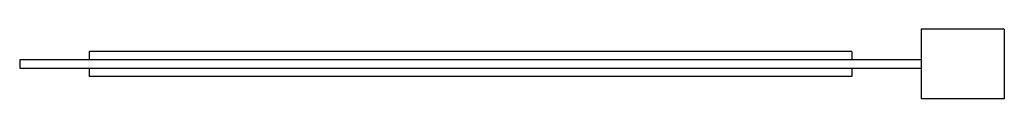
# Paper-space layout '_Superior' of a CAD drawing. Header units: millimetres. Extents: x -650 to 770, y -50 to 50.
import ezdxf

# ---------------------------------------------------------------- set-up
doc = ezdxf.new("R2010")
doc.units = ezdxf.units.MM

psp = doc.layouts.new('_Superior')

# ---------------------------------------------------------------- linework, layer by layer
at = {"color": 7, "linetype": 'Continuous', "lineweight": 25}
for p, q in [((770, 50), (650, 50)), ((650, 50), (650, -50)), ((770, 50), (770, -50)), ((-550, 18), (-550, 5.85)), ((550, 18), (-550, 18)), ((550, 18), (550, 5.85)), ((650, 5.85), (-650, 5.85)), ((-650, 5.85), (-650, -5.85)), ((-650, -5.85), (650, -5.85)), ((-550, -5.85), (-550, -18)), ((550, -5.85), (550, -18)), ((550, -18), (-550, -18)), ((770, -50), (650, -50))]:
    psp.add_line(p, q, dxfattribs=at)

doc.saveas('drawing.dxf')
